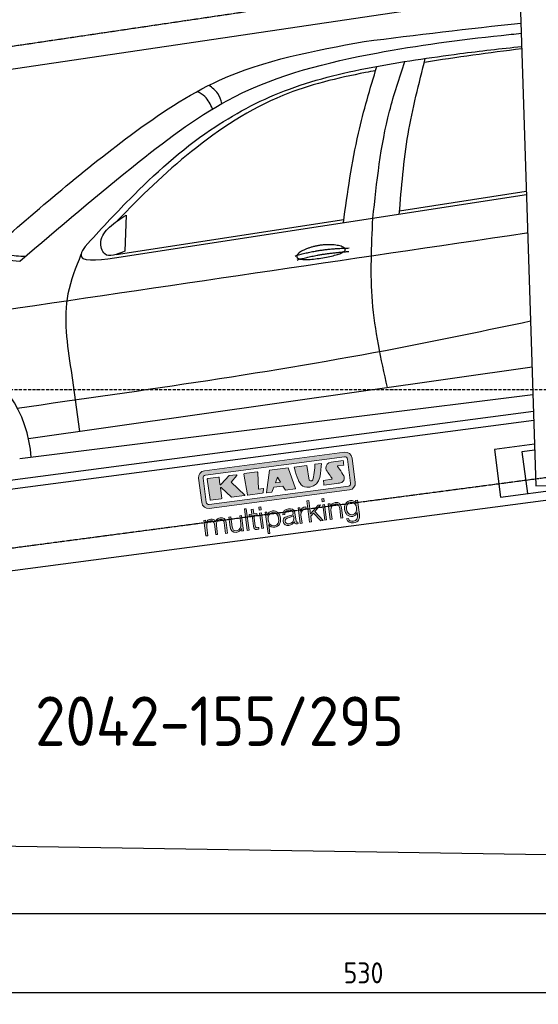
# Model space of a CAD drawing. Header units: millimetres. Extents: x -338 to 6218, y -302 to 5219.
# Tile 2 of 4: x 1702 to 3433, y -302 to 2985. Entities that reach past the tile are written whole.
import ezdxf

# ---------------------------------------------------------------- set-up
doc = ezdxf.new("R2010")
doc.units = ezdxf.units.MM
doc.linetypes.add('GEN3', pattern=[6.25, 5, -1.25])
doc.linetypes.add('GEN7', pattern=[15, 10, -2.5, 0, -2.5])
for name, color, linetype in [('3', 6, 'GEN3'), ('4', 3, 'Continuous'), ('5', 3, 'Continuous'), ('7', 4, 'GEN7'), ('Car', 10, 'Continuous'), ('Logo', 7, 'Continuous')]:
    doc.layers.add(name, color=color, linetype=linetype)
doc.styles.get("Standard").update_dxf_attribs({"font": 'ISOCP.SHX'})
doc.dimstyles.new('GEN-ISO$0', dxfattribs={"dimscale": 20, "dimtxt": 3.5, "dimasz": 2, "dimexe": 2, "dimexo": 1, "dimgap": 1.5, "dimtad": 1, "dimdec": 1, "dimlfac": 0.1, "dimdsep": 46, "dimtxsty": 'STANDARD', "dimblk": 'PUNKT', "dimcen": 2, "dimclrd": 256, "dimclre": 256, "dimclrt": 2, "dimadec": 0, "dimazin": 0, "dimtp": 0.1, "dimtm": 0.1, "dimtfac": 0.71, "dimtdec": 1, "dimtmove": 2, "dimatfit": 3, "dimldrblk": 'PUNKT', "dimfxl": 1, "dimtolj": 1, "dimarcsym": 0})

# ---------------------------------------------------------------- blocks, each defined once
blk = doc.blocks.new('PUNKT')
at = {"layer": '4', "color": 0, "linetype": 'ByBlock'}
blk.add_line((-0.5, 0), (-1, 0), dxfattribs=at)
at = {"layer": '4', "color": 0, "linetype": 'ByBlock', "const_width": 0.5}
blk.add_lwpolyline([(-0.25, 0, 1), (0.25, 0, 1)], format="xyb", close=True, dxfattribs=at)
blk = doc.blocks.new('*D3')
at = {"layer": '5', "lineweight": -2}
for p, q in [((200, -20.2), (200, -301.7)), ((5500, -20.2), (5500, -301.7)), ((240, -261.7), (5460, -261.7))]:
    blk.add_line(p, q, dxfattribs=at)
at = {"layer": 'DEFPOINTS', "color": 0}
for p in [(200, -0.2), (5500, -0.2), (5500, -261.7)]:
    blk.add_point(p, dxfattribs=at)
at = {"layer": '5', "lineweight": -2, "xscale": 40, "yscale": 40, "zscale": 40, "rotation": 180}
blk.add_blockref('PUNKT', (200, -261.7), dxfattribs=at)
at = {"layer": '5', "lineweight": -2, "xscale": 40, "yscale": 40, "zscale": 40}
blk.add_blockref('PUNKT', (5500, -261.7), dxfattribs=at)
at = {"layer": '5', "color": 2, "insert": (2850, -196.7), "char_height": 70, "attachment_point": 5}
blk.add_mtext('\\A1;530', dxfattribs=at)
blk = doc.blocks.new('KLAUS')
at = {"layer": 'Logo', "true_color": 0x7b7b7a}
h = blk.add_hatch(color=8, dxfattribs=at)
h.dxf.hatch_style = 2
edge = h.paths.add_edge_path()
edge.add_spline(control_points=[(3.6, 29.09), (2.88, 29.09), (2.3, 28.51), (2.3, 27.8), (2.3, 27.8), (2.3, 16.11), (2.3, 16.11), (2.3, 15.39), (2.88, 14.81), (3.6, 14.81), (3.6, 14.81), (71.16, 14.81), (71.16, 14.81), (71.88, 14.81), (72.46, 15.39), (72.46, 16.11), (72.46, 16.11), (72.46, 27.8), (72.46, 27.8), (72.46, 28.51), (71.88, 29.09), (71.16, 29.09), (71.16, 29.09), (3.6, 29.09), (3.6, 29.09), (3.6, 29.09), (3.6, 29.09), (3.6, 29.09)], knot_values=[0, 0, 0, 0, 1, 1, 1, 2, 2, 2, 3, 3, 3, 4, 4, 4, 5, 5, 5, 6, 6, 6, 7, 7, 7, 8, 8, 8, 9, 9, 9, 9], degree=3, periodic=0)
edge = h.paths.add_edge_path()
edge.add_spline(control_points=[(3.35, 31.23), (3.35, 31.23), (71.47, 31.23), (71.47, 31.23), (73.26, 31.23), (74.71, 29.77), (74.71, 27.99), (74.71, 27.99), (74.71, 16.17), (74.71, 16.17), (74.71, 14.38), (73.26, 12.93), (71.47, 12.93), (71.47, 12.93), (3.35, 12.93), (3.35, 12.93), (1.56, 12.93), (0.11, 14.38), (0.11, 16.17), (0.11, 16.17), (0.11, 27.99), (0.11, 27.99), (0.11, 29.77), (1.56, 31.23), (3.35, 31.23), (3.35, 31.23), (3.35, 31.23), (3.35, 31.23)], knot_values=[0, 0, 0, 0, 1, 1, 1, 2, 2, 2, 3, 3, 3, 4, 4, 4, 5, 5, 5, 6, 6, 6, 7, 7, 7, 8, 8, 8, 9, 9, 9, 9], degree=3, periodic=0)
h = blk.add_hatch(color=8, dxfattribs=at)
h.dxf.hatch_style = 2
edge = h.paths.add_edge_path()
edge.add_spline(control_points=[(4.5, 27.33), (4.5, 27.33), (9.7, 27.33), (9.7, 27.33), (9.84, 27.33), (9.96, 27.22), (9.96, 27.08), (9.96, 27.08), (9.96, 23.69), (9.96, 23.69), (9.96, 23.69), (9.94, 23.64), (10.04, 23.59), (10.14, 23.53), (10.2, 23.57), (10.2, 23.57), (10.2, 23.57), (10.51, 23.75), (10.51, 23.75), (10.51, 23.75), (14.94, 27.33), (14.94, 27.33), (14.94, 27.33), (18.41, 27.33), (18.41, 27.33), (18.41, 27.33), (18.49, 27.33), (18.56, 27.2), (18.65, 27.04), (18.53, 26.91), (18.53, 26.91), (18.53, 26.91), (15.49, 24.11), (15.49, 24.11), (15.49, 24.11), (21.14, 17.06), (21.14, 17.06), (21.14, 17.06), (21.13, 16.91), (21.13, 16.91), (21.08, 16.84), (20.99, 16.82), (20.99, 16.82), (20.99, 16.82), (14.7, 16.82), (14.7, 16.82), (14.7, 16.82), (10.26, 22.17), (10.26, 22.17), (10.26, 22.17), (10.19, 22.24), (10.08, 22.21), (9.97, 22.18), (9.96, 22.11), (9.96, 22.11), (9.96, 22.11), (9.96, 17.08), (9.96, 17.08), (9.96, 16.94), (9.84, 16.82), (9.7, 16.82), (9.7, 16.82), (4.5, 16.82), (4.5, 16.82), (4.36, 16.82), (4.25, 16.94), (4.25, 17.08), (4.25, 17.08), (4.25, 27.08), (4.25, 27.08), (4.25, 27.22), (4.36, 27.33), (4.5, 27.33), (4.5, 27.33), (4.5, 27.33), (4.5, 27.33)], knot_values=[0, 0, 0, 0, 1, 1, 1, 2, 2, 2, 3, 3, 3, 4, 4, 4, 5, 5, 5, 6, 6, 6, 7, 7, 7, 8, 8, 8, 9, 9, 9, 10, 10, 10, 11, 11, 11, 12, 12, 12, 13, 13, 13, 14, 14, 14, 15, 15, 15, 16, 16, 16, 17, 17, 17, 18, 18, 18, 19, 19, 19, 20, 20, 20, 21, 21, 21, 22, 22, 22, 23, 23, 23, 24, 24, 24, 25, 25, 25, 25], degree=3, periodic=0)
h = blk.add_hatch(color=8, dxfattribs=at)
h.dxf.hatch_style = 2
h.paths.add_polyline_path([(22.42, 17.06), (21.97, 27.15), (22.24, 27.33), (28.55, 27.33), (28.86, 26.97), (28.01, 19.08), (30.26, 19.07), (30.44, 18.95), (30.08, 16.95), (29.49, 16.82), (22.6, 16.82)])
h = blk.add_hatch(color=8, dxfattribs=at)
h.paths.add_polyline_path([(36.52, 21.01), (38.93, 21.01), (37.87, 23.57)])
h.paths.add_polyline_path([(34.52, 27.33), (43.65, 27.33), (45.76, 16.94), (45.57, 16.82), (40.83, 16.82), (39.89, 18.95), (35.42, 18.95), (34.27, 16.82), (31.78, 16.82), (31.66, 17)])
h = blk.add_hatch(color=8, dxfattribs=at)
h.dxf.hatch_style = 2
edge = h.paths.add_edge_path()
edge.add_spline(control_points=[(52.69, 27.32), (52.69, 27.32), (52.88, 20.14), (52.88, 20.14), (53.01, 19.89), (53.2, 19.77), (53.43, 19.71), (53.91, 19.59), (54.43, 19.57), (54.64, 20.03), (55.23, 21.34), (56.27, 25.45), (56.6, 27.33), (56.6, 27.33), (59.77, 27.33), (59.77, 27.33), (58.77, 23.9), (58.56, 16.82), (52.63, 16.76), (48.72, 16.72), (48.01, 19.35), (47.27, 22.24), (46.89, 23.68), (46.54, 27.33), (46.54, 27.33), (46.54, 27.33), (52.69, 27.32), (52.69, 27.32), (52.69, 27.32), (52.69, 27.32), (52.69, 27.32)], knot_values=[0, 0, 0, 0, 1, 1, 1, 2, 2, 2, 3, 3, 3, 4, 4, 4, 5, 5, 5, 6, 6, 6, 7, 7, 7, 8, 8, 8, 9, 9, 9, 10, 10, 10, 10], degree=3, periodic=0)
h = blk.add_hatch(color=8, dxfattribs=at)
h.dxf.hatch_style = 2
edge = h.paths.add_edge_path()
edge.add_spline(control_points=[(64.46, 27.33), (64.46, 27.33), (70.31, 27.33), (70.31, 27.33), (70.31, 26.52), (70.31, 26.02), (70.31, 25.12), (70.31, 25.12), (67.3, 25.12), (67.3, 25.12), (67.24, 25.04), (67.25, 25.11), (67.25, 24.91), (67.25, 24.88), (69.73, 20.38), (69.73, 19.57), (69.73, 16.4), (67.22, 16.81), (65.9, 16.82), (65.9, 16.82), (59.59, 16.82), (59.59, 16.82), (59.59, 17.76), (59.59, 18.23), (59.59, 19.14), (59.59, 19.14), (63.75, 19.14), (63.75, 19.14), (63.82, 19.22), (63.81, 19.11), (63.81, 19.31), (63.81, 20.32), (61.58, 23.06), (61.58, 24.63), (61.58, 26.33), (62.83, 27.34), (64.46, 27.33), (64.46, 27.33), (64.46, 27.33), (64.46, 27.33)], knot_values=[0, 0, 0, 0, 1, 1, 1, 2, 2, 2, 3, 3, 3, 4, 4, 4, 5, 5, 5, 6, 6, 6, 7, 7, 7, 8, 8, 8, 9, 9, 9, 10, 10, 10, 11, 11, 11, 12, 12, 12, 13, 13, 13, 13], degree=3, periodic=0)
at = {"layer": 'Logo', "true_color": 0xef7c00}
h = blk.add_hatch(color=30, dxfattribs=at)
h.dxf.hatch_style = 2
h.paths.add_polyline_path([(20.07, 0), (20.99, 0), (20.99, 10.45), (20.07, 10.45)])
h = blk.add_hatch(color=30, dxfattribs=at)
h.dxf.hatch_style = 2
edge = h.paths.add_edge_path()
edge.add_spline(control_points=[(24.22, 9.82), (24.22, 9.82), (23.3, 9.82), (23.3, 9.82), (23.3, 9.82), (23.3, 7.55), (23.3, 7.55), (23.3, 7.55), (21.98, 7.55), (21.98, 7.55), (21.98, 7.55), (21.98, 6.78), (21.98, 6.78), (21.98, 6.78), (23.3, 6.78), (23.3, 6.78), (23.3, 6.78), (23.3, 1.61), (23.3, 1.61), (23.28, 0.32), (23.71, -0.09), (24.94, -0.09), (25.22, -0.09), (25.48, -0.06), (25.76, -0.06), (25.76, -0.06), (25.76, 0.73), (25.76, 0.73), (25.5, 0.7), (25.23, 0.69), (24.97, 0.69), (24.31, 0.73), (24.22, 1.08), (24.22, 1.68), (24.22, 1.68), (24.22, 6.78), (24.22, 6.78), (24.22, 6.78), (25.76, 6.78), (25.76, 6.78), (25.76, 6.78), (25.76, 7.55), (25.76, 7.55), (25.76, 7.55), (24.22, 7.55), (24.22, 7.55), (24.22, 7.55), (24.22, 9.82), (24.22, 9.82), (24.22, 9.82), (24.22, 9.82), (24.22, 9.82)], knot_values=[0, 0, 0, 0, 1, 1, 1, 2, 2, 2, 3, 3, 3, 4, 4, 4, 5, 5, 5, 6, 6, 6, 7, 7, 7, 8, 8, 8, 9, 9, 9, 10, 10, 10, 11, 11, 11, 12, 12, 12, 13, 13, 13, 14, 14, 14, 15, 15, 15, 16, 16, 16, 17, 17, 17, 17], degree=3, periodic=0)
h = blk.add_hatch(color=30, dxfattribs=at)
h.paths.add_polyline_path([(27.1, 0), (28.03, 0), (28.03, 7.55), (27.1, 7.55)])
h.paths.add_polyline_path([(27.1, 8.98), (28.03, 8.98), (28.03, 10.45), (27.1, 10.45)])
h = blk.add_hatch(color=30, dxfattribs=at)
h.dxf.hatch_style = 2
h.paths.add_polyline_path([(50.4, 0), (51.32, 0), (51.32, 2.87), (52.82, 4.11), (55.8, 0), (56.96, 0), (53.52, 4.76), (56.74, 7.55), (55.51, 7.55), (51.32, 3.89), (51.32, 10.45), (50.4, 10.45)])
h = blk.add_hatch(color=30, dxfattribs=at)
h.paths.add_polyline_path([(57.74, 0), (58.66, 0), (58.66, 7.55), (57.74, 7.55)])
h.paths.add_polyline_path([(57.74, 8.98), (58.66, 8.98), (58.66, 10.45), (57.74, 10.45)])
h = blk.add_hatch(color=30, dxfattribs=at)
h.dxf.hatch_style = 2
edge = h.paths.add_edge_path()
edge.add_spline(control_points=[(0, 0), (0, 0), (0.92, 0), (0.92, 0), (0.92, 0), (0.92, 4.22), (0.92, 4.22), (0.94, 5.8), (1.58, 7), (3.18, 7), (4.35, 7), (4.77, 6.15), (4.76, 5.12), (4.76, 5.12), (4.76, 0), (4.76, 0), (4.76, 0), (5.68, 0), (5.68, 0), (5.68, 0), (5.68, 4.27), (5.68, 4.27), (5.68, 5.68), (6.14, 7), (7.73, 7), (9.05, 7), (9.52, 6.32), (9.52, 5.08), (9.52, 5.08), (9.52, 0), (9.52, 0), (9.52, 0), (10.44, 0), (10.44, 0), (10.44, 0), (10.44, 5.12), (10.44, 5.12), (10.44, 6.91), (9.59, 7.77), (7.94, 7.77), (6.94, 7.77), (5.99, 7.29), (5.54, 6.3), (5.26, 7.29), (4.36, 7.77), (3.37, 7.77), (2.17, 7.77), (1.38, 7.19), (0.89, 6.28), (0.89, 6.28), (0.85, 6.28), (0.85, 6.28), (0.85, 6.28), (0.85, 7.55), (0.85, 7.55), (0.85, 7.55), (0, 7.55), (0, 7.55), (0, 7.55), (0, 0), (0, 0), (0, 0), (0, 0), (0, 0)], knot_values=[0, 0, 0, 0, 1, 1, 1, 2, 2, 2, 3, 3, 3, 4, 4, 4, 5, 5, 5, 6, 6, 6, 7, 7, 7, 8, 8, 8, 9, 9, 9, 10, 10, 10, 11, 11, 11, 12, 12, 12, 13, 13, 13, 14, 14, 14, 15, 15, 15, 16, 16, 16, 17, 17, 17, 18, 18, 18, 19, 19, 19, 20, 20, 20, 21, 21, 21, 21], degree=3, periodic=0)
h = blk.add_hatch(color=30, dxfattribs=at)
h.dxf.hatch_style = 2
edge = h.paths.add_edge_path()
edge.add_spline(control_points=[(18.31, 7.55), (18.31, 7.55), (17.39, 7.55), (17.39, 7.55), (17.39, 7.55), (17.39, 3.59), (17.39, 3.59), (17.39, 2.05), (16.7, 0.56), (15.12, 0.56), (13.66, 0.56), (13.15, 1.27), (13.1, 2.64), (13.1, 2.64), (13.1, 7.55), (13.1, 7.55), (13.1, 7.55), (12.18, 7.55), (12.18, 7.55), (12.18, 7.55), (12.18, 2.65), (12.18, 2.65), (12.18, 0.89), (12.93, -0.22), (14.83, -0.22), (15.96, -0.22), (16.95, 0.35), (17.44, 1.36), (17.44, 1.36), (17.47, 1.36), (17.47, 1.36), (17.47, 1.36), (17.47, 0), (17.47, 0), (17.47, 0), (18.31, 0), (18.31, 0), (18.31, 0), (18.31, 7.55), (18.31, 7.55), (18.31, 7.55), (18.31, 7.55), (18.31, 7.55)], knot_values=[0, 0, 0, 0, 1, 1, 1, 2, 2, 2, 3, 3, 3, 4, 4, 4, 5, 5, 5, 6, 6, 6, 7, 7, 7, 8, 8, 8, 9, 9, 9, 10, 10, 10, 11, 11, 11, 12, 12, 12, 13, 13, 13, 14, 14, 14, 14], degree=3, periodic=0)
h = blk.add_hatch(color=30, dxfattribs=at)
edge = h.paths.add_edge_path()
edge.add_spline(control_points=[(35.84, 3.78), (35.84, 2.21), (35.12, 0.56), (33.37, 0.56), (31.4, 0.56), (30.72, 2.21), (30.72, 3.78), (30.72, 5.49), (31.33, 7), (33.37, 7), (35.12, 7), (35.84, 5.34), (35.84, 3.78), (35.84, 3.78), (35.84, 3.78), (35.84, 3.78)], knot_values=[0, 0, 0, 0, 1, 1, 1, 2, 2, 2, 3, 3, 3, 4, 4, 4, 5, 5, 5, 5], degree=3, periodic=0)
edge = h.paths.add_edge_path()
edge.add_spline(control_points=[(29.79, -2.8), (29.79, -2.8), (30.72, -2.8), (30.72, -2.8), (30.72, -2.8), (30.72, 1.43), (30.72, 1.43), (30.72, 1.43), (30.74, 1.43), (30.74, 1.43), (31.14, 0.35), (32.24, -0.22), (33.37, -0.22), (35.66, -0.22), (36.76, 1.64), (36.76, 3.78), (36.76, 5.91), (35.66, 7.77), (33.37, 7.77), (32.15, 7.77), (31.1, 7.14), (30.67, 6.12), (30.67, 6.12), (30.64, 6.12), (30.64, 6.12), (30.64, 6.12), (30.64, 7.55), (30.64, 7.55), (30.64, 7.55), (29.79, 7.55), (29.79, 7.55), (29.79, 7.55), (29.79, -2.8), (29.79, -2.8), (29.79, -2.8), (29.79, -2.8), (29.79, -2.8)], knot_values=[0, 0, 0, 0, 1, 1, 1, 2, 2, 2, 3, 3, 3, 4, 4, 4, 5, 5, 5, 6, 6, 6, 7, 7, 7, 8, 8, 8, 9, 9, 9, 10, 10, 10, 11, 11, 11, 12, 12, 12, 12], degree=3, periodic=0)
h = blk.add_hatch(color=30, dxfattribs=at)
edge = h.paths.add_edge_path()
edge.add_spline(control_points=[(43.03, 2.93), (43.04, 1.45), (41.8, 0.56), (40.39, 0.56), (39.53, 0.56), (38.71, 1.13), (38.71, 2.05), (38.71, 3.53), (40.66, 3.51), (42.22, 3.79), (42.47, 3.84), (42.88, 3.91), (43, 4.13), (43, 4.13), (43.03, 4.13), (43.03, 4.13), (43.03, 4.13), (43.03, 2.93), (43.03, 2.93), (43.03, 2.93), (43.03, 2.93), (43.03, 2.93)], knot_values=[0, 0, 0, 0, 1, 1, 1, 2, 2, 2, 3, 3, 3, 4, 4, 4, 5, 5, 5, 6, 6, 6, 7, 7, 7, 7], degree=3, periodic=0)
edge = h.paths.add_edge_path()
edge.add_spline(control_points=[(39.03, 5.24), (39.06, 6.47), (39.91, 7), (41.05, 7), (42.14, 7), (43.03, 6.69), (43.03, 5.45), (43.03, 4.61), (42.6, 4.51), (41.84, 4.42), (39.85, 4.19), (37.79, 4.11), (37.79, 1.99), (37.79, 0.47), (38.93, -0.22), (40.32, -0.22), (41.77, -0.22), (42.43, 0.34), (43.07, 1.32), (43.07, 1.32), (43.1, 1.32), (43.1, 1.32), (43.1, 0.53), (43.25, 0), (44.19, 0), (44.43, 0), (44.58, 0.01), (44.79, 0.06), (44.79, 0.06), (44.79, 0.83), (44.79, 0.83), (44.71, 0.81), (44.6, 0.78), (44.49, 0.78), (44.13, 0.78), (43.95, 0.98), (43.95, 1.33), (43.95, 1.33), (43.95, 5.34), (43.95, 5.34), (43.95, 7.36), (42.5, 7.77), (41.17, 7.77), (39.44, 7.77), (38.2, 7.01), (38.11, 5.24), (38.11, 5.24), (39.03, 5.24), (39.03, 5.24), (39.03, 5.24), (39.03, 5.24), (39.03, 5.24)], knot_values=[0, 0, 0, 0, 1, 1, 1, 2, 2, 2, 3, 3, 3, 4, 4, 4, 5, 5, 5, 6, 6, 6, 7, 7, 7, 8, 8, 8, 9, 9, 9, 10, 10, 10, 11, 11, 11, 12, 12, 12, 13, 13, 13, 14, 14, 14, 15, 15, 15, 16, 16, 16, 17, 17, 17, 17], degree=3, periodic=0)
h = blk.add_hatch(color=30, dxfattribs=at)
h.dxf.hatch_style = 2
edge = h.paths.add_edge_path()
edge.add_spline(control_points=[(45.79, 0), (45.79, 0), (46.71, 0), (46.71, 0), (46.71, 0), (46.71, 4.03), (46.71, 4.03), (46.71, 5.59), (47.85, 6.82), (49.52, 6.73), (49.52, 6.73), (49.52, 7.66), (49.52, 7.66), (48.16, 7.72), (47.14, 7), (46.67, 5.78), (46.67, 5.78), (46.64, 5.78), (46.64, 5.78), (46.64, 5.78), (46.64, 7.55), (46.64, 7.55), (46.64, 7.55), (45.79, 7.55), (45.79, 7.55), (45.79, 7.55), (45.79, 0), (45.79, 0), (45.79, 0), (45.79, 0), (45.79, 0)], knot_values=[0, 0, 0, 0, 1, 1, 1, 2, 2, 2, 3, 3, 3, 4, 4, 4, 5, 5, 5, 6, 6, 6, 7, 7, 7, 8, 8, 8, 9, 9, 9, 10, 10, 10, 10], degree=3, periodic=0)
h = blk.add_hatch(color=30, dxfattribs=at)
h.dxf.hatch_style = 2
edge = h.paths.add_edge_path()
edge.add_spline(control_points=[(60.41, 0), (60.41, 0), (61.33, 0), (61.33, 0), (61.33, 0), (61.33, 4.41), (61.33, 4.41), (61.36, 5.89), (62.24, 7), (63.7, 7), (65.2, 7), (65.62, 6.02), (65.62, 4.71), (65.62, 4.71), (65.62, 0), (65.62, 0), (65.62, 0), (66.54, 0), (66.54, 0), (66.54, 0), (66.54, 4.86), (66.54, 4.86), (66.54, 6.66), (65.9, 7.77), (63.78, 7.77), (62.71, 7.77), (61.7, 7.16), (61.36, 6.25), (61.36, 6.25), (61.33, 6.25), (61.33, 6.25), (61.33, 6.25), (61.33, 7.55), (61.33, 7.55), (61.33, 7.55), (60.41, 7.55), (60.41, 7.55), (60.41, 7.55), (60.41, 0), (60.41, 0), (60.41, 0), (60.41, 0), (60.41, 0)], knot_values=[0, 0, 0, 0, 1, 1, 1, 2, 2, 2, 3, 3, 3, 4, 4, 4, 5, 5, 5, 6, 6, 6, 7, 7, 7, 8, 8, 8, 9, 9, 9, 10, 10, 10, 11, 11, 11, 12, 12, 12, 13, 13, 13, 14, 14, 14, 14], degree=3, periodic=0)
h = blk.add_hatch(color=30, dxfattribs=at)
edge = h.paths.add_edge_path()
edge.add_spline(control_points=[(71.32, 0.86), (69.62, 0.86), (68.83, 2.34), (68.83, 3.86), (68.83, 5.43), (69.56, 7), (71.32, 7), (73.06, 7), (73.75, 5.34), (73.75, 3.86), (73.75, 2.33), (72.91, 0.86), (71.32, 0.86), (71.32, 0.86), (71.32, 0.86), (71.32, 0.86)], knot_values=[0, 0, 0, 0, 1, 1, 1, 2, 2, 2, 3, 3, 3, 4, 4, 4, 5, 5, 5, 5], degree=3, periodic=0)
edge = h.paths.add_edge_path()
edge.add_spline(control_points=[(74.67, 7.55), (74.67, 7.55), (73.75, 7.55), (73.75, 7.55), (73.75, 7.55), (73.75, 6.25), (73.75, 6.25), (73.75, 6.25), (73.72, 6.25), (73.72, 6.25), (73.35, 7.09), (72.41, 7.77), (71.32, 7.77), (69.13, 7.77), (67.9, 6.05), (67.9, 3.97), (67.9, 1.82), (68.9, 0.09), (71.32, 0.09), (72.4, 0.09), (73.29, 0.72), (73.72, 1.64), (73.72, 1.64), (73.75, 1.64), (73.75, 1.64), (73.75, 1.64), (73.75, 0.61), (73.75, 0.61), (73.75, -1.23), (73.01, -2.24), (71.32, -2.24), (70.29, -2.24), (69.31, -1.85), (69.1, -0.73), (69.1, -0.73), (68.18, -0.73), (68.18, -0.73), (68.31, -2.34), (69.81, -3.02), (71.32, -3.02), (73.79, -3.02), (74.65, -1.64), (74.67, 0.61), (74.67, 0.61), (74.67, 7.55), (74.67, 7.55), (74.67, 7.55), (74.67, 7.55), (74.67, 7.55)], knot_values=[0, 0, 0, 0, 1, 1, 1, 2, 2, 2, 3, 3, 3, 4, 4, 4, 5, 5, 5, 6, 6, 6, 7, 7, 7, 8, 8, 8, 9, 9, 9, 10, 10, 10, 11, 11, 11, 12, 12, 12, 13, 13, 13, 14, 14, 14, 15, 15, 15, 16, 16, 16, 16], degree=3, periodic=0)
at = {"layer": 'Logo', "lineweight": 0}
for points in [[(22.42, 17.06), (21.97, 27.15), (22.24, 27.33), (28.55, 27.33), (28.86, 26.97), (28.01, 19.08), (30.26, 19.07), (30.44, 18.95), (30.08, 16.95), (29.49, 16.82), (22.6, 16.82), (22.42, 17.06), (22.42, 17.06)], [(34.52, 27.33), (43.65, 27.33), (45.76, 16.94), (45.57, 16.82), (40.83, 16.82), (39.89, 18.95), (35.42, 18.95), (34.27, 16.82), (31.78, 16.82), (31.66, 17), (34.52, 27.33), (34.52, 27.33)], [(36.52, 21.01), (38.93, 21.01), (37.87, 23.57), (36.52, 21.01), (36.52, 21.01)], [(20.07, 0), (20.99, 0), (20.99, 10.45), (20.07, 10.45), (20.07, 0), (20.07, 0)], [(27.1, 8.98), (28.03, 8.98), (28.03, 10.45), (27.1, 10.45), (27.1, 8.98), (27.1, 8.98)], [(50.4, 0), (51.32, 0), (51.32, 2.87), (52.82, 4.11), (55.8, 0), (56.96, 0), (53.52, 4.76), (56.74, 7.55), (55.51, 7.55), (51.32, 3.89), (51.32, 10.45), (50.4, 10.45), (50.4, 0), (50.4, 0)], [(57.74, 8.98), (58.66, 8.98), (58.66, 10.45), (57.74, 10.45), (57.74, 8.98), (57.74, 8.98)], [(27.1, 0), (28.03, 0), (28.03, 7.55), (27.1, 7.55), (27.1, 0), (27.1, 0)], [(57.74, 0), (58.66, 0), (58.66, 7.55), (57.74, 7.55), (57.74, 0), (57.74, 0)]]:
    blk.add_lwpolyline(points, dxfattribs=at)
for points, knots in [([(3.35, 31.23), (3.35, 31.23), (71.47, 31.23), (71.47, 31.23), (73.26, 31.23), (74.71, 29.77), (74.71, 27.99), (74.71, 27.99), (74.71, 16.17), (74.71, 16.17), (74.71, 14.38), (73.26, 12.93), (71.47, 12.93), (71.47, 12.93), (3.35, 12.93), (3.35, 12.93), (1.56, 12.93), (0.11, 14.38), (0.11, 16.17), (0.11, 16.17), (0.11, 27.99), (0.11, 27.99), (0.11, 29.77), (1.56, 31.23), (3.35, 31.23), (3.35, 31.23), (3.35, 31.23), (3.35, 31.23)], [0, 0, 0, 0, 1, 1, 1, 2, 2, 2, 3, 3, 3, 4, 4, 4, 5, 5, 5, 6, 6, 6, 7, 7, 7, 8, 8, 8, 9, 9, 9, 9]), ([(3.6, 29.09), (2.88, 29.09), (2.3, 28.51), (2.3, 27.8), (2.3, 27.8), (2.3, 16.11), (2.3, 16.11), (2.3, 15.39), (2.88, 14.81), (3.6, 14.81), (3.6, 14.81), (71.16, 14.81), (71.16, 14.81), (71.88, 14.81), (72.46, 15.39), (72.46, 16.11), (72.46, 16.11), (72.46, 27.8), (72.46, 27.8), (72.46, 28.51), (71.88, 29.09), (71.16, 29.09), (71.16, 29.09), (3.6, 29.09), (3.6, 29.09), (3.6, 29.09), (3.6, 29.09), (3.6, 29.09)], [0, 0, 0, 0, 1, 1, 1, 2, 2, 2, 3, 3, 3, 4, 4, 4, 5, 5, 5, 6, 6, 6, 7, 7, 7, 8, 8, 8, 9, 9, 9, 9]), ([(4.5, 27.33), (4.5, 27.33), (9.7, 27.33), (9.7, 27.33), (9.84, 27.33), (9.96, 27.22), (9.96, 27.08), (9.96, 27.08), (9.96, 23.69), (9.96, 23.69), (9.96, 23.69), (9.94, 23.64), (10.04, 23.59), (10.14, 23.53), (10.2, 23.57), (10.2, 23.57), (10.2, 23.57), (10.51, 23.75), (10.51, 23.75), (10.51, 23.75), (14.94, 27.33), (14.94, 27.33), (14.94, 27.33), (18.41, 27.33), (18.41, 27.33), (18.41, 27.33), (18.49, 27.33), (18.56, 27.2), (18.65, 27.04), (18.53, 26.91), (18.53, 26.91), (18.53, 26.91), (15.49, 24.11), (15.49, 24.11), (15.49, 24.11), (21.14, 17.06), (21.14, 17.06), (21.14, 17.06), (21.13, 16.91), (21.13, 16.91), (21.08, 16.84), (20.99, 16.82), (20.99, 16.82), (20.99, 16.82), (14.7, 16.82), (14.7, 16.82), (14.7, 16.82), (10.26, 22.17), (10.26, 22.17), (10.26, 22.17), (10.19, 22.24), (10.08, 22.21), (9.97, 22.18), (9.96, 22.11), (9.96, 22.11), (9.96, 22.11), (9.96, 17.08), (9.96, 17.08), (9.96, 16.94), (9.84, 16.82), (9.7, 16.82), (9.7, 16.82), (4.5, 16.82), (4.5, 16.82), (4.36, 16.82), (4.25, 16.94), (4.25, 17.08), (4.25, 17.08), (4.25, 27.08), (4.25, 27.08), (4.25, 27.22), (4.36, 27.33), (4.5, 27.33), (4.5, 27.33), (4.5, 27.33), (4.5, 27.33)], [0, 0, 0, 0, 1, 1, 1, 2, 2, 2, 3, 3, 3, 4, 4, 4, 5, 5, 5, 6, 6, 6, 7, 7, 7, 8, 8, 8, 9, 9, 9, 10, 10, 10, 11, 11, 11, 12, 12, 12, 13, 13, 13, 14, 14, 14, 15, 15, 15, 16, 16, 16, 17, 17, 17, 18, 18, 18, 19, 19, 19, 20, 20, 20, 21, 21, 21, 22, 22, 22, 23, 23, 23, 24, 24, 24, 25, 25, 25, 25]), ([(52.69, 27.32), (52.69, 27.32), (52.88, 20.14), (52.88, 20.14), (53.01, 19.89), (53.2, 19.77), (53.43, 19.71), (53.91, 19.59), (54.43, 19.57), (54.64, 20.03), (55.23, 21.34), (56.27, 25.45), (56.6, 27.33), (56.6, 27.33), (59.77, 27.33), (59.77, 27.33), (58.77, 23.9), (58.56, 16.82), (52.63, 16.76), (48.72, 16.72), (48.01, 19.35), (47.27, 22.24), (46.89, 23.68), (46.54, 27.33), (46.54, 27.33), (46.54, 27.33), (52.69, 27.32), (52.69, 27.32), (52.69, 27.32), (52.69, 27.32), (52.69, 27.32)], [0, 0, 0, 0, 1, 1, 1, 2, 2, 2, 3, 3, 3, 4, 4, 4, 5, 5, 5, 6, 6, 6, 7, 7, 7, 8, 8, 8, 9, 9, 9, 10, 10, 10, 10]), ([(64.46, 27.33), (64.46, 27.33), (70.31, 27.33), (70.31, 27.33), (70.31, 26.52), (70.31, 26.02), (70.31, 25.12), (70.31, 25.12), (67.3, 25.12), (67.3, 25.12), (67.24, 25.04), (67.25, 25.11), (67.25, 24.91), (67.25, 24.88), (69.73, 20.38), (69.73, 19.57), (69.73, 16.4), (67.22, 16.81), (65.9, 16.82), (65.9, 16.82), (59.59, 16.82), (59.59, 16.82), (59.59, 17.76), (59.59, 18.23), (59.59, 19.14), (59.59, 19.14), (63.75, 19.14), (63.75, 19.14), (63.82, 19.22), (63.81, 19.11), (63.81, 19.31), (63.81, 20.32), (61.58, 23.06), (61.58, 24.63), (61.58, 26.33), (62.83, 27.34), (64.46, 27.33), (64.46, 27.33), (64.46, 27.33), (64.46, 27.33)], [0, 0, 0, 0, 1, 1, 1, 2, 2, 2, 3, 3, 3, 4, 4, 4, 5, 5, 5, 6, 6, 6, 7, 7, 7, 8, 8, 8, 9, 9, 9, 10, 10, 10, 11, 11, 11, 12, 12, 12, 13, 13, 13, 13]), ([(24.22, 9.82), (24.22, 9.82), (23.3, 9.82), (23.3, 9.82), (23.3, 9.82), (23.3, 7.55), (23.3, 7.55), (23.3, 7.55), (21.98, 7.55), (21.98, 7.55), (21.98, 7.55), (21.98, 6.78), (21.98, 6.78), (21.98, 6.78), (23.3, 6.78), (23.3, 6.78), (23.3, 6.78), (23.3, 1.61), (23.3, 1.61), (23.28, 0.32), (23.71, -0.09), (24.94, -0.09), (25.22, -0.09), (25.48, -0.06), (25.76, -0.06), (25.76, -0.06), (25.76, 0.73), (25.76, 0.73), (25.5, 0.7), (25.23, 0.69), (24.97, 0.69), (24.31, 0.73), (24.22, 1.08), (24.22, 1.68), (24.22, 1.68), (24.22, 6.78), (24.22, 6.78), (24.22, 6.78), (25.76, 6.78), (25.76, 6.78), (25.76, 6.78), (25.76, 7.55), (25.76, 7.55), (25.76, 7.55), (24.22, 7.55), (24.22, 7.55), (24.22, 7.55), (24.22, 9.82), (24.22, 9.82), (24.22, 9.82), (24.22, 9.82), (24.22, 9.82)], [0, 0, 0, 0, 1, 1, 1, 2, 2, 2, 3, 3, 3, 4, 4, 4, 5, 5, 5, 6, 6, 6, 7, 7, 7, 8, 8, 8, 9, 9, 9, 10, 10, 10, 11, 11, 11, 12, 12, 12, 13, 13, 13, 14, 14, 14, 15, 15, 15, 16, 16, 16, 17, 17, 17, 17]), ([(0, 0), (0, 0), (0.92, 0), (0.92, 0), (0.92, 0), (0.92, 4.22), (0.92, 4.22), (0.94, 5.8), (1.58, 7), (3.18, 7), (4.35, 7), (4.77, 6.15), (4.76, 5.12), (4.76, 5.12), (4.76, 0), (4.76, 0), (4.76, 0), (5.68, 0), (5.68, 0), (5.68, 0), (5.68, 4.27), (5.68, 4.27), (5.68, 5.68), (6.14, 7), (7.73, 7), (9.05, 7), (9.52, 6.32), (9.52, 5.08), (9.52, 5.08), (9.52, 0), (9.52, 0), (9.52, 0), (10.44, 0), (10.44, 0), (10.44, 0), (10.44, 5.12), (10.44, 5.12), (10.44, 6.91), (9.59, 7.77), (7.94, 7.77), (6.94, 7.77), (5.99, 7.29), (5.54, 6.3), (5.26, 7.29), (4.36, 7.77), (3.37, 7.77), (2.17, 7.77), (1.38, 7.19), (0.89, 6.28), (0.89, 6.28), (0.85, 6.28), (0.85, 6.28), (0.85, 6.28), (0.85, 7.55), (0.85, 7.55), (0.85, 7.55), (0, 7.55), (0, 7.55), (0, 7.55), (0, 0), (0, 0), (0, 0), (0, 0), (0, 0)], [0, 0, 0, 0, 1, 1, 1, 2, 2, 2, 3, 3, 3, 4, 4, 4, 5, 5, 5, 6, 6, 6, 7, 7, 7, 8, 8, 8, 9, 9, 9, 10, 10, 10, 11, 11, 11, 12, 12, 12, 13, 13, 13, 14, 14, 14, 15, 15, 15, 16, 16, 16, 17, 17, 17, 18, 18, 18, 19, 19, 19, 20, 20, 20, 21, 21, 21, 21]), ([(18.31, 7.55), (18.31, 7.55), (17.39, 7.55), (17.39, 7.55), (17.39, 7.55), (17.39, 3.59), (17.39, 3.59), (17.39, 2.05), (16.7, 0.56), (15.12, 0.56), (13.66, 0.56), (13.15, 1.27), (13.1, 2.64), (13.1, 2.64), (13.1, 7.55), (13.1, 7.55), (13.1, 7.55), (12.18, 7.55), (12.18, 7.55), (12.18, 7.55), (12.18, 2.65), (12.18, 2.65), (12.18, 0.89), (12.93, -0.22), (14.83, -0.22), (15.96, -0.22), (16.95, 0.35), (17.44, 1.36), (17.44, 1.36), (17.47, 1.36), (17.47, 1.36), (17.47, 1.36), (17.47, 0), (17.47, 0), (17.47, 0), (18.31, 0), (18.31, 0), (18.31, 0), (18.31, 7.55), (18.31, 7.55), (18.31, 7.55), (18.31, 7.55), (18.31, 7.55)], [0, 0, 0, 0, 1, 1, 1, 2, 2, 2, 3, 3, 3, 4, 4, 4, 5, 5, 5, 6, 6, 6, 7, 7, 7, 8, 8, 8, 9, 9, 9, 10, 10, 10, 11, 11, 11, 12, 12, 12, 13, 13, 13, 14, 14, 14, 14]), ([(29.79, -2.8), (29.79, -2.8), (30.72, -2.8), (30.72, -2.8), (30.72, -2.8), (30.72, 1.43), (30.72, 1.43), (30.72, 1.43), (30.74, 1.43), (30.74, 1.43), (31.14, 0.35), (32.24, -0.22), (33.37, -0.22), (35.66, -0.22), (36.76, 1.64), (36.76, 3.78), (36.76, 5.91), (35.66, 7.77), (33.37, 7.77), (32.15, 7.77), (31.1, 7.14), (30.67, 6.12), (30.67, 6.12), (30.64, 6.12), (30.64, 6.12), (30.64, 6.12), (30.64, 7.55), (30.64, 7.55), (30.64, 7.55), (29.79, 7.55), (29.79, 7.55), (29.79, 7.55), (29.79, -2.8), (29.79, -2.8), (29.79, -2.8), (29.79, -2.8), (29.79, -2.8)], [0, 0, 0, 0, 1, 1, 1, 2, 2, 2, 3, 3, 3, 4, 4, 4, 5, 5, 5, 6, 6, 6, 7, 7, 7, 8, 8, 8, 9, 9, 9, 10, 10, 10, 11, 11, 11, 12, 12, 12, 12]), ([(35.84, 3.78), (35.84, 2.21), (35.12, 0.56), (33.37, 0.56), (31.4, 0.56), (30.72, 2.21), (30.72, 3.78), (30.72, 5.49), (31.33, 7), (33.37, 7), (35.12, 7), (35.84, 5.34), (35.84, 3.78), (35.84, 3.78), (35.84, 3.78), (35.84, 3.78)], [0, 0, 0, 0, 1, 1, 1, 2, 2, 2, 3, 3, 3, 4, 4, 4, 5, 5, 5, 5]), ([(39.03, 5.24), (39.06, 6.47), (39.91, 7), (41.05, 7), (42.14, 7), (43.03, 6.69), (43.03, 5.45), (43.03, 4.61), (42.6, 4.51), (41.84, 4.42), (39.85, 4.19), (37.79, 4.11), (37.79, 1.99), (37.79, 0.47), (38.93, -0.22), (40.32, -0.22), (41.77, -0.22), (42.43, 0.34), (43.07, 1.32), (43.07, 1.32), (43.1, 1.32), (43.1, 1.32), (43.1, 0.53), (43.25, 0), (44.19, 0), (44.43, 0), (44.58, 0.01), (44.79, 0.06), (44.79, 0.06), (44.79, 0.83), (44.79, 0.83), (44.71, 0.81), (44.6, 0.78), (44.49, 0.78), (44.13, 0.78), (43.95, 0.98), (43.95, 1.33), (43.95, 1.33), (43.95, 5.34), (43.95, 5.34), (43.95, 7.36), (42.5, 7.77), (41.17, 7.77), (39.44, 7.77), (38.2, 7.01), (38.11, 5.24), (38.11, 5.24), (39.03, 5.24), (39.03, 5.24), (39.03, 5.24), (39.03, 5.24), (39.03, 5.24)], [0, 0, 0, 0, 1, 1, 1, 2, 2, 2, 3, 3, 3, 4, 4, 4, 5, 5, 5, 6, 6, 6, 7, 7, 7, 8, 8, 8, 9, 9, 9, 10, 10, 10, 11, 11, 11, 12, 12, 12, 13, 13, 13, 14, 14, 14, 15, 15, 15, 16, 16, 16, 17, 17, 17, 17]), ([(45.79, 0), (45.79, 0), (46.71, 0), (46.71, 0), (46.71, 0), (46.71, 4.03), (46.71, 4.03), (46.71, 5.59), (47.85, 6.82), (49.52, 6.73), (49.52, 6.73), (49.52, 7.66), (49.52, 7.66), (48.16, 7.72), (47.14, 7), (46.67, 5.78), (46.67, 5.78), (46.64, 5.78), (46.64, 5.78), (46.64, 5.78), (46.64, 7.55), (46.64, 7.55), (46.64, 7.55), (45.79, 7.55), (45.79, 7.55), (45.79, 7.55), (45.79, 0), (45.79, 0), (45.79, 0), (45.79, 0), (45.79, 0)], [0, 0, 0, 0, 1, 1, 1, 2, 2, 2, 3, 3, 3, 4, 4, 4, 5, 5, 5, 6, 6, 6, 7, 7, 7, 8, 8, 8, 9, 9, 9, 10, 10, 10, 10]), ([(60.41, 0), (60.41, 0), (61.33, 0), (61.33, 0), (61.33, 0), (61.33, 4.41), (61.33, 4.41), (61.36, 5.89), (62.24, 7), (63.7, 7), (65.2, 7), (65.62, 6.02), (65.62, 4.71), (65.62, 4.71), (65.62, 0), (65.62, 0), (65.62, 0), (66.54, 0), (66.54, 0), (66.54, 0), (66.54, 4.86), (66.54, 4.86), (66.54, 6.66), (65.9, 7.77), (63.78, 7.77), (62.71, 7.77), (61.7, 7.16), (61.36, 6.25), (61.36, 6.25), (61.33, 6.25), (61.33, 6.25), (61.33, 6.25), (61.33, 7.55), (61.33, 7.55), (61.33, 7.55), (60.41, 7.55), (60.41, 7.55), (60.41, 7.55), (60.41, 0), (60.41, 0), (60.41, 0), (60.41, 0), (60.41, 0)], [0, 0, 0, 0, 1, 1, 1, 2, 2, 2, 3, 3, 3, 4, 4, 4, 5, 5, 5, 6, 6, 6, 7, 7, 7, 8, 8, 8, 9, 9, 9, 10, 10, 10, 11, 11, 11, 12, 12, 12, 13, 13, 13, 14, 14, 14, 14]), ([(74.67, 7.55), (74.67, 7.55), (73.75, 7.55), (73.75, 7.55), (73.75, 7.55), (73.75, 6.25), (73.75, 6.25), (73.75, 6.25), (73.72, 6.25), (73.72, 6.25), (73.35, 7.09), (72.41, 7.77), (71.32, 7.77), (69.13, 7.77), (67.9, 6.05), (67.9, 3.97), (67.9, 1.82), (68.9, 0.09), (71.32, 0.09), (72.4, 0.09), (73.29, 0.72), (73.72, 1.64), (73.72, 1.64), (73.75, 1.64), (73.75, 1.64), (73.75, 1.64), (73.75, 0.61), (73.75, 0.61), (73.75, -1.23), (73.01, -2.24), (71.32, -2.24), (70.29, -2.24), (69.31, -1.85), (69.1, -0.73), (69.1, -0.73), (68.18, -0.73), (68.18, -0.73), (68.31, -2.34), (69.81, -3.02), (71.32, -3.02), (73.79, -3.02), (74.65, -1.64), (74.67, 0.61), (74.67, 0.61), (74.67, 7.55), (74.67, 7.55), (74.67, 7.55), (74.67, 7.55), (74.67, 7.55)], [0, 0, 0, 0, 1, 1, 1, 2, 2, 2, 3, 3, 3, 4, 4, 4, 5, 5, 5, 6, 6, 6, 7, 7, 7, 8, 8, 8, 9, 9, 9, 10, 10, 10, 11, 11, 11, 12, 12, 12, 13, 13, 13, 14, 14, 14, 15, 15, 15, 16, 16, 16, 16]), ([(71.32, 0.86), (69.62, 0.86), (68.83, 2.34), (68.83, 3.86), (68.83, 5.43), (69.56, 7), (71.32, 7), (73.06, 7), (73.75, 5.34), (73.75, 3.86), (73.75, 2.33), (72.91, 0.86), (71.32, 0.86), (71.32, 0.86), (71.32, 0.86), (71.32, 0.86)], [0, 0, 0, 0, 1, 1, 1, 2, 2, 2, 3, 3, 3, 4, 4, 4, 5, 5, 5, 5]), ([(43.03, 2.93), (43.04, 1.45), (41.8, 0.56), (40.39, 0.56), (39.53, 0.56), (38.71, 1.13), (38.71, 2.05), (38.71, 3.53), (40.66, 3.51), (42.22, 3.79), (42.47, 3.84), (42.88, 3.91), (43, 4.13), (43, 4.13), (43.03, 4.13), (43.03, 4.13), (43.03, 4.13), (43.03, 2.93), (43.03, 2.93), (43.03, 2.93), (43.03, 2.93), (43.03, 2.93)], [0, 0, 0, 0, 1, 1, 1, 2, 2, 2, 3, 3, 3, 4, 4, 4, 5, 5, 5, 6, 6, 6, 7, 7, 7, 7])]:
    blk.add_open_spline(points, degree=3, knots=knots, dxfattribs=at)

msp = doc.modelspace()

# ---------------------------------------------------------------- linework, layer by layer
for p, q in [((724.313, 2679.894), (3306.924, 3062.017)), ((3373.895, 3011.273), (3425.395, 1428.985)), ((725, 1322.949), (3417.273, 1678.536)), ((725, 1292.688), (3418.254, 1648.405)), ((3420.869, 1568.055), (3286.74, 1550.34)), ((3286.74, 1550.34), (3307.69, 1391.718)), ((3421.523, 1547.968), (3378.583, 1542.297)), ((3378.583, 1542.297), (3396.915, 1403.502)), ((3307.69, 1391.718), (3519.016, 1419.629)), ((3425.395, 1428.985), (3495.358, 1431.263)), ((725, 1020.343), (3519.448, 1389.425))]:
    msp.add_line(p, q)
msp.add_lwpolyline([(5500, 1750), (5832.66, 1750), (5809.211, 1723.043), (5842.652, 1678.911), (5805.198, 1626.754), (5832.66, 1561.049), (5700, 1561.049), (5700, 0), (0, 0), (0, 4900), (5700, 4900), (5700, 3850), (5700, 1750)])
msp.add_lwpolyline([(5500, 4700), (200, 4700), (200, 250), (4950, 175.381), (4950, 91.608), (5050, 91.608), (5050, 192.931), (5500, 200), (5500, 1750), (5500, 3850)], close=True)
at = {"layer": '3'}
for p, q in [((429.651, 2712.113), (5440.104, 3453.458)), ((419.33, 1055.623), (5440.722, 1718.833))]:
    msp.add_line(p, q, dxfattribs=at)
at = {"layer": '7'}
msp.add_line((5500, 1750), (200, 1750), dxfattribs=at)
at = {"layer": 'Car'}
for p, q in [((2018.958, 2189.576), (3393.757, 2401.038)), ((2970.26, 2347.157), (3393.387, 2412.392)), ((2024.608, 2201.362), (2784.4, 2318.502)), ((2057.501, 2332.702), (2053.084, 2212.506)), ((1731.577, 1586.452), (3412.47, 1826.087)), ((1873.733, 1814.208), (1901.975, 1610.744)), ((3415.491, 1733.271), (1702.213, 1518.822))]:
    msp.add_line(p, q, dxfattribs=at)
msp.add_arc((1327.769, 1497.123), 413.57, 3.672382, 186.825595, dxfattribs=at)
for points, degree in [([(2852.074, 2912.395), (3026.352, 2933.882), (3200.631, 2955.369), (3375.119, 2973.663)], 3), ([(3171.239, 2871.903), (3240.188, 2880.208), (3309.138, 2888.513), (3377.654, 2895.781)], 3), ([(3377.928, 2887.367), (3269.366, 2874.637), (3161.171, 2858.634), (3052.976, 2842.632)], 3), ([(3394.304, 2271.972), (2790.461, 2182.938), (2186.619, 2093.904), (1582.776, 2004.87)], 3), ([(3397.939, 2272.542), (3396.728, 2272.352), (3395.516, 2272.162), (3394.304, 2271.972)], 3), ([(2621.633, 2196.126), (2695.076, 2220.221), (2801.58, 2222.928)], 2), ([(2628.029, 2182.831), (2700.284, 2204.497), (2800.662, 2211.208)], 2)]:
    msp.add_open_spline(points, degree=degree, dxfattribs=at)
for points, degree, knots in [([(1702.322, 2178.72), (1833.577, 2290.817), (2062.269, 2486.13), (2438.847, 2770.711), (2868.611, 2877.672), (3192.436, 2920.91), (3353.97, 2937.366), (3376.23, 2939.552)], 3, [0, 0, 0, 0, 519.06525367, 904.39307047, 1399.86955429, 1820.43408952, 1887.60026772, 1887.60026772, 1887.60026772, 1887.60026772]), ([(1592.423, 2202.948), (1748.311, 2338.651), (1991.904, 2550.703), (2403.417, 2829.615), (2685.818, 2881.719), (2852.074, 2912.395)], 3, [0, 0, 0, 0, 621.35568412, 970.94384527, 1471.35884722, 1471.35884722, 1471.35884722, 1471.35884722]), ([(1920.621, 2227.968), (1969.545, 2281.296), (2098.338, 2421.682), (2310.369, 2613.12), (2588.043, 2760.905), (2874.434, 2830.673), (3072.331, 2858.164), (3171.239, 2871.903)], 3, [0, 0, 0, 0, 217.21002173, 571.81298442, 850.9527003, 1150.89426239, 1450.58780387, 1450.58780387, 1450.58780387, 1450.58780387]), ([(2782.82, 2307.068), (2796.659, 2407.246), (2821.094, 2584.128), (2872.213, 2755.119), (2894.381, 2829.27)], 3, [0, 0, 0, 0, 302.81127294, 534.67166581, 534.67166581, 534.67166581, 534.67166581]), ([(2881.291, 2322.214), (2894.031, 2442.662), (2912.879, 2620.866), (2969.618, 2790.322), (2988.007, 2845.244)], 3, [0, 0, 0, 0, 361.63536971, 535.04482755, 535.04482755, 535.04482755, 535.04482755]), ([(2969.323, 2335.755), (2976.669, 2425.126), (2991.114, 2600.869), (3034.822, 2771.688), (3056.304, 2855.64)], 3, [0, 0, 0, 0, 268.47637422, 527.94555145, 527.94555145, 527.94555145, 527.94555145]), ([(2890.024, 2814.688), (2878.939, 2812.641), (2773.945, 2792.827), (2551.679, 2740.612), (2272.984, 2556.61), (2105.703, 2395.07), (2028.005, 2313.033)], 3, [165.3968893, 165.3968893, 165.3968893, 165.3968893, 199.16344366, 485.29423573, 843.66178587, 1182.6991365, 1182.6991365, 1182.6991365, 1182.6991365]), ([(2377.206, 2705.231), (2373.562, 2717.114), (2365.896, 2742.11), (2344.794, 2757.689), (2333.723, 2765.862)], 3, [0, 0, 0, 0, 36.31303695, 76.39053775, 76.39053775, 76.39053775, 76.39053775]), ([(2346.154, 2687.165), (2339.012, 2702.287), (2327.355, 2726.967), (2304.008, 2740.386), (2294.966, 2745.583)], 3, [0, 0, 0, 0, 48.56879644, 79.26507814, 79.26507814, 79.26507814, 79.26507814]), ([(2053.084, 2212.506), (2026.942, 2201.381), (1984.422, 2183.285), (1965.188, 2251.983), (2003.648, 2298.016), (2038.477, 2320.449), (2057.501, 2332.702)], 3, [0, 0, 0, 0, 67.8051295, 110.28689919, 167.11483862, 235.5098255, 235.5098255, 235.5098255, 235.5098255]), ([(2929.564, 1757.242), (2908.619, 1852.51), (2867.673, 2038.762), (2876.822, 2229.191), (2881.291, 2322.214)], 3, [0, 0, 0, 0, 291.17595118, 569.25379053, 569.25379053, 569.25379053, 569.25379053]), ([(1573.925, 2211.561), (1586.853, 2205.56), (1627.313, 2186.779), (1671.949, 2181.983), (1702.322, 2178.72)], 3, [0, 0, 0, 0, 42.57107822, 133.2280988, 133.2280988, 133.2280988, 133.2280988]), ([(1720.2, 2193.988), (1700.63, 2195.197), (1662.144, 2197.575), (1625.698, 2210.142), (1607.784, 2216.319)], 3, [0, 0, 0, 0, 58.51792692, 115.08219084, 115.08219084, 115.08219084, 115.08219084]), ([(1920.621, 2227.968), (1914.696, 2218.802), (1885.492, 2173.618), (1959.758, 2182.498), (2018.958, 2189.576)], 3, [0, 0, 0, 0, 28.66099705, 141.28038489, 141.28038489, 141.28038489, 141.28038489]), ([(2626.996, 2193.483), (2625.343, 2201.603), (2644.67, 2219.9), (2725.016, 2247.915), (2820.738, 2223.968), (2795.545, 2200.45), (2653.459, 2176.606), (2628.648, 2185.37), (2626.996, 2193.483)], 5, [0, 0, 0, 0, 0, 0, 0.30010604, 0.50010604, 0.70010604, 1, 1, 1, 1, 1, 1]), ([(1906.807, 2201.201), (1889.419, 2157.922), (1839.779, 2034.364), (1860.361, 1900.913), (1873.733, 1814.208)], 3, [0, 0, 0, 0, 138.09831781, 394.2536377, 394.2536377, 394.2536377, 394.2536377]), ([(1694.304, 1688.676), (2118.254, 1748.524), (2692.189, 1829.545), (3259.31, 1948.226), (3407.479, 1979.435)], 3, [0, 0, 0, 0, 1283.82201017, 1738.01102972, 1738.01102972, 1738.01102972, 1738.01102972])]:
    msp.add_open_spline(points, degree=degree, knots=knots, dxfattribs=at)

# ---------------------------------------------------------------- block references
at = {"layer": 'Logo', "xscale": 6.929133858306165, "yscale": 6.929133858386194, "zscale": 6.929133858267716, "rotation": 7.534968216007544}
msp.add_blockref('KLAUS', (2323.951, 1261.724), dxfattribs=at)

# ---------------------------------------------------------------- texts
msp.add_text('2042-155/295', height=165).set_placement((1753.827, 561.055))

# ---------------------------------------------------------------- dimensions: what is measured, and where the dimension line sits
at = {"layer": '5'}
dim = msp.add_linear_dim(base=(5500, -261.657), p1=(200, -0.244), p2=(5500, -0.244), dimstyle='GEN-ISO$0', override={"dimlfac": 0.1}, dxfattribs=at)
dim.commit()
dim.dimension.update_dxf_attribs({"geometry": '*D3', "text_midpoint": (2850, -196.657)})

doc.saveas('drawing.dxf')
